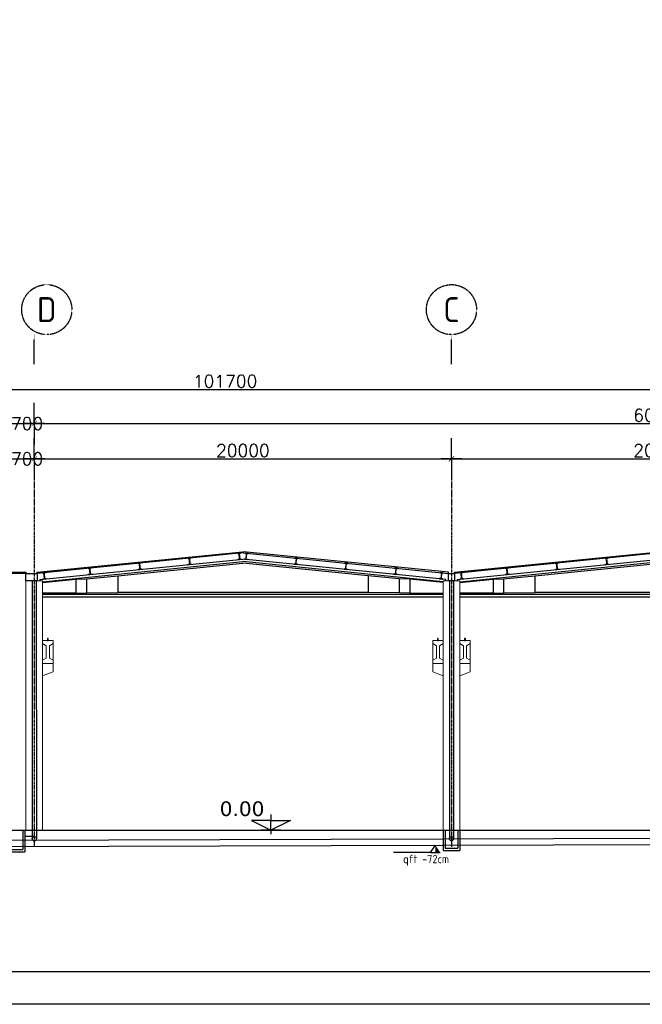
# Model space of a CAD drawing. Header units: inches. Extents: x -891734 to 980310, y -1442693 to 110946.
# Tile 2 of 12: x -842489 to -812644, y -1293095 to -1245871. Entities that reach past the tile are written whole.
import ezdxf

# ---------------------------------------------------------------- set-up
doc = ezdxf.new("R2010")
doc.units = ezdxf.units.IN
doc.header["$MEASUREMENT"] = 0
doc.linetypes.add('CENTER', pattern=[2, 1.25, -0.25, 0.25, -0.25])
doc.linetypes.add('CONTINUA', pattern=[0])
doc.layers.get('Defpoints').update_dxf_attribs({"lineweight": 9})
for name, color, linetype in [('Assi', 4, 'CENTER'), ('COTAS', 8, 'Continuous'), ('LINEAS', 1, 'Continuous')]:
    doc.layers.add(name, color=color, linetype=linetype)
for name, color, linetype, lineweight in [('None', 7, 'Continuous', 5), ('proiezione', 7, 'Continuous', 9), ('sezione', 7, 'Continuous', 30), ('trave', 1, 'Continuous', 9)]:
    doc.layers.add(name, color=color, linetype=linetype, lineweight=lineweight)
doc.styles.add('COTAS', font='ROMANS.SHX')
doc.styles.add('Helvetica', font='txt')
doc.styles.get("Standard").update_dxf_attribs({"font": 'ISOCP.SHX'})
doc.dimstyles.new('DOT100', dxfattribs={"dimtxt": 70, "dimasz": 50, "dimexe": 0.15, "dimexo": 0.15, "dimgap": 10, "dimtad": 1, "dimzin": 12, "dimdsep": 46, "dimtxsty": 'COTAS', "dimblk1": 'SETA', "dimblk2": 'SETA', "dimsah": 1, "dimcen": 0, "dimse1": 1, "dimse2": 1, "dimclrd": 8, "dimclre": 8, "dimclrt": 3, "dimadec": 0, "dimazin": 3, "dimtfac": 1, "dimtix": 1, "dimtmove": 2, "dimatfit": 3, "dimldrblk": 'SETA', "dimfxl": 0.15, "dimtolj": 1, "dimtzin": 0, "dimarcsym": 0})

# ---------------------------------------------------------------- blocks, each defined once
blk = doc.blocks.new('SETA')
at = {"layer": 'COTAS', "color": 8}
for p, q in [((0, 0), (0, 2)), ((-1, 0), (0, 0)), ((0, 0), (1, 0)), ((0, 0), (0, -2))]:
    blk.add_line(p, q, dxfattribs=at)
at = {"layer": 'COTAS', "color": 8, "const_width": 0.05}
blk.add_lwpolyline([(0.255, 0.255), (-0.255, -0.255)], dxfattribs=at)
blk = doc.blocks.new('*D33')
at = {"color": 8, "linetype": 'CONTINUA', "lineweight": -2}
blk.add_line((-841292, -1266935), (-822292, -1266935), dxfattribs=at)
at = {"layer": 'Defpoints', "color": 0, "linetype": 'CONTINUA'}
for p in [(-821792, -1266935), (-841792, -1271436), (-821792, -1271436)]:
    blk.add_point(p, dxfattribs=at)
at = {"color": 8, "linetype": 'CONTINUA', "lineweight": -2, "xscale": 500, "yscale": 500, "zscale": 500, "rotation": 180}
blk.add_blockref('SETA', (-841792, -1266935), dxfattribs=at)
at = {"color": 8, "linetype": 'CONTINUA', "lineweight": -2, "xscale": 500, "yscale": 500, "zscale": 500}
blk.add_blockref('SETA', (-821792, -1266935), dxfattribs=at)
at = {"color": 3, "linetype": 'CONTINUA', "insert": (-831792, -1266535), "char_height": 600, "attachment_point": 5, "style": 'COTAS'}
blk.add_mtext('\\A1;20000', dxfattribs=at)
blk = doc.blocks.new('*D34')
at = {"color": 8, "linetype": 'CONTINUA', "lineweight": -2}
blk.add_line((-821292, -1266935), (-802292, -1266935), dxfattribs=at)
at = {"layer": 'Defpoints', "color": 0, "linetype": 'CONTINUA'}
for p in [(-801792, -1266935), (-821792, -1271436), (-801792, -1271436)]:
    blk.add_point(p, dxfattribs=at)
at = {"color": 8, "linetype": 'CONTINUA', "lineweight": -2, "xscale": 500, "yscale": 500, "zscale": 500, "rotation": 180}
blk.add_blockref('SETA', (-821792, -1266935), dxfattribs=at)
at = {"color": 8, "linetype": 'CONTINUA', "lineweight": -2, "xscale": 500, "yscale": 500, "zscale": 500}
blk.add_blockref('SETA', (-801792, -1266935), dxfattribs=at)
at = {"color": 3, "linetype": 'CONTINUA', "insert": (-811792, -1266535), "char_height": 600, "attachment_point": 5, "style": 'COTAS'}
blk.add_mtext('\\A1;20000', dxfattribs=at)
blk = doc.blocks.new('*D35')
at = {"color": 8, "linetype": 'CONTINUA', "lineweight": -2}
blk.add_line((-842992, -1266935), (-842292, -1266935), dxfattribs=at)
at = {"layer": 'Defpoints', "color": 0, "linetype": 'CONTINUA'}
for p in [(-841792, -1266935), (-843492, -1271836), (-841792, -1271836)]:
    blk.add_point(p, dxfattribs=at)
at = {"color": 8, "linetype": 'CONTINUA', "lineweight": -2, "xscale": 500, "yscale": 500, "zscale": 500, "rotation": 180}
blk.add_blockref('SETA', (-843492, -1266935), dxfattribs=at)
at = {"color": 8, "linetype": 'CONTINUA', "lineweight": -2, "xscale": 500, "yscale": 500, "zscale": 500}
blk.add_blockref('SETA', (-841792, -1266935), dxfattribs=at)
at = {"color": 3, "linetype": 'CONTINUA', "insert": (-842392, -1266935), "char_height": 600, "attachment_point": 5, "style": 'COTAS'}
blk.add_mtext('\\A1;1700', dxfattribs=at)
blk = doc.blocks.new('*D36')
at = {"color": 8, "linetype": 'CONTINUA', "lineweight": -2}
blk.add_line((-841292, -1265245), (-782292, -1265245), dxfattribs=at)
at = {"layer": 'Defpoints', "color": 0, "linetype": 'CONTINUA'}
for p in [(-781792, -1265245), (-841792, -1272850), (-781792, -1273544)]:
    blk.add_point(p, dxfattribs=at)
at = {"color": 8, "linetype": 'CONTINUA', "lineweight": -2, "xscale": 500, "yscale": 500, "zscale": 500, "rotation": 180}
blk.add_blockref('SETA', (-841792, -1265245), dxfattribs=at)
at = {"color": 8, "linetype": 'CONTINUA', "lineweight": -2, "xscale": 500, "yscale": 500, "zscale": 500}
blk.add_blockref('SETA', (-781792, -1265245), dxfattribs=at)
at = {"color": 3, "linetype": 'CONTINUA', "insert": (-811792, -1264845), "char_height": 600, "attachment_point": 5, "style": 'COTAS'}
blk.add_mtext('\\A1;60000', dxfattribs=at)
blk = doc.blocks.new('*D37')
at = {"color": 8, "linetype": 'CONTINUA', "lineweight": -2}
blk.add_line((-842992, -1265245), (-842292, -1265245), dxfattribs=at)
at = {"layer": 'Defpoints', "color": 0, "linetype": 'CONTINUA'}
for p in [(-841792, -1265245), (-843492, -1270146), (-841792, -1270146)]:
    blk.add_point(p, dxfattribs=at)
at = {"color": 8, "linetype": 'CONTINUA', "lineweight": -2, "xscale": 500, "yscale": 500, "zscale": 500, "rotation": 180}
blk.add_blockref('SETA', (-843492, -1265245), dxfattribs=at)
at = {"color": 8, "linetype": 'CONTINUA', "lineweight": -2, "xscale": 500, "yscale": 500, "zscale": 500}
blk.add_blockref('SETA', (-841792, -1265245), dxfattribs=at)
at = {"color": 3, "linetype": 'CONTINUA', "insert": (-842392, -1265245), "char_height": 600, "attachment_point": 5, "style": 'COTAS'}
blk.add_mtext('\\A1;1700', dxfattribs=at)
blk = doc.blocks.new('*D40')
at = {"color": 8, "linetype": 'CONTINUA', "lineweight": -2}
blk.add_line((-882992, -1263614), (-782292, -1263614), dxfattribs=at)
at = {"layer": 'Defpoints', "color": 0, "linetype": 'CONTINUA'}
for p in [(-781792, -1263614), (-883492, -1265912), (-781792, -1265912)]:
    blk.add_point(p, dxfattribs=at)
at = {"color": 8, "linetype": 'CONTINUA', "lineweight": -2, "xscale": 500, "yscale": 500, "zscale": 500, "rotation": 180}
blk.add_blockref('SETA', (-883492, -1263614), dxfattribs=at)
at = {"color": 8, "linetype": 'CONTINUA', "lineweight": -2, "xscale": 500, "yscale": 500, "zscale": 500}
blk.add_blockref('SETA', (-781792, -1263614), dxfattribs=at)
at = {"color": 3, "linetype": 'CONTINUA', "insert": (-832642, -1263214), "char_height": 600, "attachment_point": 5, "style": 'COTAS'}
blk.add_mtext('\\A1;101700', dxfattribs=at)

msp = doc.modelspace()

# ---------------------------------------------------------------- hatches: boundary and pattern name
at = {"linetype": 'CONTINUA'}
h = msp.add_hatch(color=7, dxfattribs=at)
h.set_gradient(color1=(255, 255, 255), one_color=1, tint=1)
h.paths.add_polyline_path([(-822331, -1285810.2), (-822564.2, -1285810.2), (-822564.2, -1285460.7)])

# ---------------------------------------------------------------- linework, layer by layer
at = {"color": 2, "linetype": 'CENTER'}
for p, q in [((-841792.3, -1262399.4), (-841792.3, -1260977.2)), ((-821792.3, -1262399.4), (-821792.3, -1260977.2))]:
    msp.add_line(p, q, dxfattribs=at)
at = {"color": 8, "linetype": 'CONTINUA'}
msp.add_line((-842193, -1272425), (-841647, -1272425), dxfattribs=at)
at = {"color": 2, "linetype": 'CONTINUA'}
for p, q in [((-841892.3, -1272789.9), (-841889.6, -1285154.2)), ((-841692.3, -1272789.9), (-841689.6, -1285154.2)), ((-821892.3, -1272789.9), (-821889.6, -1285154.2)), ((-821692.3, -1272789.9), (-821689.6, -1285154.2)), ((-885320.2, -1285342.8), (-782192.3, -1285043.6)), ((-885319.3, -1285642.8), (-782192.3, -1285343.6)), ((-841792.3, -1285054.3), (-842242.3, -1285054.3))]:
    msp.add_line(p, q, dxfattribs=at)
at = {"color": 30, "linetype": 'CONTINUA'}
for p, q in [((-842342.3, -1284743.8), (-842342.3, -1285674.8)), ((-842242.3, -1284743.8), (-842242.3, -1285774.8)), ((-822192.3, -1284743.8), (-822192.3, -1285710.7)), ((-822092.3, -1284743.8), (-822092.3, -1285610.7)), ((-821492.3, -1284743.8), (-821492.3, -1285610.7)), ((-821392.3, -1284743.8), (-821392.3, -1285710.7)), ((-843042.3, -1285774.8), (-842242.3, -1285774.8)), ((-842942.3, -1285674.8), (-842342.3, -1285674.8)), ((-822192.3, -1285710.7), (-821392.3, -1285710.7)), ((-822092.3, -1285610.7), (-821492.3, -1285610.7))]:
    msp.add_line(p, q, dxfattribs=at)
at = {"color": 7, "linetype": 'CONTINUA'}
for q in [(-824578.3, -1285810.2), (-822564.2, -1285460.7), (-822331, -1285810.2)]:
    msp.add_line((-822797.5, -1285810.2), q, dxfattribs=at)
at = {"color": 7, "linetype": 'Continuous'}
msp.add_lwpolyline([(-645171.4, -1293094.7), (-891733.9, -1293094.7), (-891733.9, -1198647.2), (-645171.4, -1198647.2)], close=True, dxfattribs=at)
at = {"color": 4, "linetype": 'Continuous'}
msp.add_lwpolyline([(-646733.9, -1291532.2), (-890171.4, -1291532.2), (-890171.4, -1200209.7), (-646733.9, -1200209.7)], close=True, dxfattribs=at)
at = {"color": 8, "linetype": 'CONTINUA'}
for points in [[(-831811.8, -1271441.5), (-841647, -1272425), (-841652, -1272375.3), (-831816.8, -1271391.7)], [(-831773.5, -1271441.5), (-821938.3, -1272425), (-821933.3, -1272375.3), (-831768.5, -1271391.7)], [(-811811.8, -1271441.5), (-821647, -1272425), (-821652, -1272375.3), (-811816.8, -1271391.7)], [(-842193, -1272425), (-843092.3, -1272425), (-843092.3, -1272375), (-842193, -1272375)]]:
    msp.add_lwpolyline(points, close=True, dxfattribs=at)
for points in [[(-834437, -1271704), (-834287.7, -1271689.1), (-834286.6, -1271699.7), (-834342.8, -1271705.3, 0.4142136), (-834356.2, -1271721.8), (-834331.5, -1271969.1, 0.4142136), (-834315.1, -1271982.6), (-834258.9, -1271976.9), (-834257.9, -1271987.6), (-834407.1, -1272002.5), (-834408.2, -1271991.9), (-834352, -1271986.3, 0.4142136), (-834338.6, -1271969.8), (-834363.3, -1271722.5, 0.4142136), (-834379.7, -1271709), (-834435.9, -1271714.7)], [(-832048.9, -1271465.2), (-831899.6, -1271450.3), (-831898.6, -1271460.9), (-831954.7, -1271466.5, 0.4142136), (-831968.2, -1271482.9), (-831943.4, -1271730.3, 0.4142136), (-831927, -1271743.7), (-831870.8, -1271738.1), (-831869.8, -1271748.8), (-832019, -1271763.7), (-832020.1, -1271753.1), (-831963.9, -1271747.4, 0.4142136), (-831950.5, -1271731), (-831975.2, -1271483.7, 0.4142136), (-831991.6, -1271470.2), (-832047.8, -1271475.8)], [(-831536.5, -1271465.2), (-831685.7, -1271450.3), (-831686.8, -1271460.9), (-831630.6, -1271466.5, -0.4142136), (-831617.2, -1271482.9), (-831641.9, -1271730.3, -0.4142136), (-831658.3, -1271743.7), (-831714.5, -1271738.1), (-831715.6, -1271748.8), (-831566.3, -1271763.7), (-831565.2, -1271753.1), (-831621.4, -1271747.4, -0.4142136), (-831634.8, -1271731), (-831610.1, -1271483.7, -0.4142136), (-831593.7, -1271470.2), (-831537.5, -1271475.8)], [(-829148.4, -1271704), (-829297.6, -1271689.1), (-829298.7, -1271699.7), (-829242.5, -1271705.3, -0.4142136), (-829229.1, -1271721.8), (-829253.8, -1271969.1, -0.4142136), (-829270.2, -1271982.6), (-829326.4, -1271976.9), (-829327.5, -1271987.6), (-829178.2, -1272002.5), (-829177.2, -1271991.9), (-829233.3, -1271986.3, -0.4142136), (-829246.8, -1271969.8), (-829222, -1271722.5, -0.4142136), (-829205.6, -1271709), (-829149.4, -1271714.7)], [(-814437, -1271704), (-814287.7, -1271689.1), (-814286.6, -1271699.7), (-814342.8, -1271705.3, 0.4142136), (-814356.2, -1271721.8), (-814331.5, -1271969.1, 0.4142136), (-814315.1, -1271982.6), (-814258.9, -1271976.9), (-814257.9, -1271987.6), (-814407.1, -1272002.5), (-814408.2, -1271991.9), (-814352, -1271986.3, 0.4142136), (-814338.6, -1271969.8), (-814363.3, -1271722.5, 0.4142136), (-814379.7, -1271709), (-814435.9, -1271714.7)], [(-839213.1, -1272181.6), (-839063.9, -1272166.7), (-839062.8, -1272177.3), (-839119, -1272183, 0.4142136), (-839132.4, -1272199.4), (-839107.7, -1272446.7, 0.4142136), (-839091.3, -1272460.2), (-839035.1, -1272454.6), (-839034, -1272465.2), (-839183.3, -1272480.1), (-839184.4, -1272469.5), (-839128.2, -1272463.9, 0.4142136), (-839114.8, -1272447.5), (-839139.5, -1272200.1, 0.4142136), (-839155.9, -1272186.7), (-839212.1, -1272192.3)], [(-836825.1, -1271942.8), (-836675.8, -1271927.9), (-836674.7, -1271938.5), (-836730.9, -1271944.1, 0.4142136), (-836744.3, -1271960.6), (-836719.6, -1272207.9, 0.4142136), (-836703.2, -1272221.4), (-836647, -1272215.8), (-836645.9, -1272226.4), (-836795.2, -1272241.3), (-836796.3, -1272230.7), (-836740.1, -1272225.1, 0.4142136), (-836726.7, -1272208.6), (-836751.4, -1271961.3, 0.4142136), (-836767.8, -1271947.8), (-836824, -1271953.5)], [(-826760.3, -1271942.8), (-826909.5, -1271927.9), (-826910.6, -1271938.5), (-826854.4, -1271944.1, -0.4142136), (-826841, -1271960.6), (-826865.7, -1272207.9, -0.4142136), (-826882.2, -1272221.4), (-826938.3, -1272215.8), (-826939.4, -1272226.4), (-826790.1, -1272241.3), (-826789.1, -1272230.7), (-826845.2, -1272225.1, -0.4142136), (-826858.7, -1272208.6), (-826833.9, -1271961.3, -0.4142136), (-826817.5, -1271947.8), (-826761.3, -1271953.5)], [(-824372.2, -1272181.6), (-824521.4, -1272166.7), (-824522.5, -1272177.3), (-824466.3, -1272183, -0.4142136), (-824452.9, -1272199.4), (-824477.6, -1272446.7, -0.4142136), (-824494.1, -1272460.2), (-824550.2, -1272454.6), (-824551.3, -1272465.2), (-824402, -1272480.1), (-824401, -1272469.5), (-824457.1, -1272463.9, -0.4142136), (-824470.6, -1272447.5), (-824445.8, -1272200.1, -0.4142136), (-824429.4, -1272186.7), (-824373.3, -1272192.3)], [(-819213.1, -1272181.6), (-819063.9, -1272166.7), (-819062.8, -1272177.3), (-819119, -1272183, 0.4142136), (-819132.4, -1272199.4), (-819107.7, -1272446.7, 0.4142136), (-819091.3, -1272460.2), (-819035.1, -1272454.6), (-819034, -1272465.2), (-819183.3, -1272480.1), (-819184.4, -1272469.5), (-819128.2, -1272463.9, 0.4142136), (-819114.8, -1272447.5), (-819139.5, -1272200.1, 0.4142136), (-819155.9, -1272186.7), (-819212.1, -1272192.3)], [(-816825.1, -1271942.8), (-816675.8, -1271927.9), (-816674.7, -1271938.5), (-816730.9, -1271944.1, 0.4142136), (-816744.3, -1271960.6), (-816719.6, -1272207.9, 0.4142136), (-816703.2, -1272221.4), (-816647, -1272215.8), (-816645.9, -1272226.4), (-816795.2, -1272241.3), (-816796.3, -1272230.7), (-816740.1, -1272225.1, 0.4142136), (-816726.7, -1272208.6), (-816751.4, -1271961.3, 0.4142136), (-816767.8, -1271947.8), (-816824, -1271953.5)], [(-841403.5, -1272400.7), (-841254.2, -1272385.7), (-841253.1, -1272396.4), (-841309.3, -1272402, 0.4142136), (-841322.7, -1272418.4), (-841298, -1272665.8, 0.4142136), (-841281.6, -1272679.2), (-841225.4, -1272673.6), (-841224.4, -1272684.2), (-841373.6, -1272699.2), (-841374.7, -1272688.5), (-841318.5, -1272682.9, 0.4142136), (-841305.1, -1272666.5), (-841329.8, -1272419.1, 0.4142136), (-841346.2, -1272405.7), (-841402.4, -1272411.3)], [(-822181.9, -1272400.7), (-822331.1, -1272385.7), (-822332.2, -1272396.4), (-822276, -1272402, -0.4142136), (-822262.6, -1272418.4), (-822287.3, -1272665.8, -0.4142136), (-822303.7, -1272679.2), (-822359.9, -1272673.6), (-822361, -1272684.2), (-822211.7, -1272699.2), (-822210.7, -1272688.5), (-822266.8, -1272682.9, -0.4142136), (-822280.3, -1272666.5), (-822255.5, -1272419.1, -0.4142136), (-822239.1, -1272405.7), (-822182.9, -1272411.3)], [(-821403.5, -1272400.7), (-821254.2, -1272385.7), (-821253.1, -1272396.4), (-821309.3, -1272402, 0.4142136), (-821322.7, -1272418.4), (-821298, -1272665.8, 0.4142136), (-821281.6, -1272679.2), (-821225.4, -1272673.6), (-821224.4, -1272684.2), (-821373.6, -1272699.2), (-821374.7, -1272688.5), (-821318.5, -1272682.9, 0.4142136), (-821305.1, -1272666.5), (-821329.8, -1272419.1, 0.4142136), (-821346.2, -1272405.7), (-821402.4, -1272411.3)]]:
    msp.add_lwpolyline(points, format="xyb", close=True, dxfattribs=at)
for points in [[(-841647, -1272425), (-841647, -1272789.9), (-842193, -1272789.9), (-842193, -1272425)], [(-821647, -1272425), (-821647, -1272789.9), (-821938.3, -1272789.9), (-821938.3, -1272425), (-821647, -1272425)]]:
    msp.add_lwpolyline(points, dxfattribs=at)
at = {"color": 8, "linetype": 'CENTER'}
for points in [[(-841162.3, -1275643.8), (-841122.3, -1275643.8), (-841122.3, -1275543.8), (-841162.3, -1275543.8)], [(-822462.3, -1275643.8), (-822422.3, -1275643.8), (-822422.3, -1275543.8), (-822462.3, -1275543.8)], [(-821162.3, -1275643.8), (-821122.3, -1275643.8), (-821122.3, -1275543.8), (-821162.3, -1275543.8)]]:
    msp.add_lwpolyline(points, close=True, dxfattribs=at)
at = {"color": 3, "linetype": 'Continuous', "ltscale": 10}
msp.add_lwpolyline([(-830448.5, -1283995), (-830448.5, -1284275.8), (-829512.5, -1284275.8), (-830448.5, -1284743.8), (-830448.5, -1284275.8), (-831384.5, -1284275.8), (-830448.5, -1284743.8), (-830916.5, -1284743.8), (-829980.5, -1284743.8), (-830448.5, -1284743.8), (-830448.5, -1284931)], dxfattribs=at)
at = {"color": 2, "linetype": 'CENTER'}
for centre in [(-841192.3, -1259777.2), (-821792.3, -1259777.2)]:
    msp.add_circle(centre, 1200, dxfattribs=at)
at = {"color": 2, "linetype": 'CONTINUA'}
for centre in [(-841789.6, -1285154.2), (-821789.6, -1285154.2)]:
    msp.add_circle(centre, 100, dxfattribs=at)
at = {"layer": 'Assi', "color": 8, "ltscale": 100}
for p, q in [((-841792.3, -1267234.8), (-841792.3, -1285543.8)), ((-821792.3, -1267234.8), (-821792.3, -1285543.8))]:
    msp.add_line(p, q, dxfattribs=at)
at = {"layer": 'LINEAS', "color": 8}
for p, q in [((-841522.7, -1272716.8), (-831792.7, -1271743.8)), ((-841392.3, -1272824.3), (-831792.7, -1271864.3)), ((-837792.7, -1272544.7), (-831792.7, -1271944.7)), ((-822062.7, -1272716.8), (-831792.7, -1271743.8)), ((-822192.3, -1272824.4), (-831792.7, -1271864.3)), ((-825792.7, -1272544.7), (-831792.7, -1271944.7)), ((-821522.7, -1272716.8), (-811792.7, -1271743.8)), ((-821392.3, -1272824.3), (-811792.7, -1271864.3)), ((-817792.7, -1272544.7), (-811792.7, -1271944.7)), ((-839292.7, -1272681.3), (-837792.7, -1272544.7)), ((-837792.7, -1272544.7), (-837792.7, -1273343.8)), ((-825792.7, -1272544.7), (-825792.7, -1273343.8)), ((-824292.7, -1272681.3), (-825792.7, -1272544.7)), ((-819292.7, -1272681.3), (-817792.7, -1272544.7)), ((-817792.7, -1272544.7), (-817792.7, -1273343.8)), ((-841522.7, -1272716.8), (-841522.7, -1272789.9)), ((-841392.3, -1272870.3), (-839792.7, -1272710.4)), ((-839792.7, -1272710.3), (-839292.7, -1272681.3)), ((-839792.7, -1272710.3), (-839792.7, -1273377.3)), ((-839292.7, -1272681.3), (-839292.7, -1273356.3)), ((-823792.7, -1272710.3), (-824292.7, -1272681.3)), ((-824292.7, -1272681.3), (-824292.7, -1273356.3)), ((-823792.7, -1272710.3), (-823792.7, -1273377.3)), ((-822192.3, -1272870.4), (-823792.7, -1272710.4)), ((-822062.7, -1272789.9), (-822062.7, -1272716.8)), ((-821522.7, -1272716.8), (-821522.7, -1272789.9)), ((-821392.3, -1272870.3), (-819792.7, -1272710.4)), ((-819792.7, -1272710.3), (-819292.7, -1272681.3)), ((-819792.7, -1272710.3), (-819792.7, -1273377.3)), ((-819292.7, -1272681.3), (-819292.7, -1273356.3)), ((-839792.7, -1273377.3), (-841392.3, -1273377.3)), ((-841392.3, -1273423.8), (-822192.3, -1273423.8)), ((-841392.3, -1273543.8), (-822193.2, -1273543.8)), ((-839792.7, -1273377.3), (-839292.7, -1273356.3)), ((-839292.7, -1273356.3), (-837792.7, -1273343.8)), ((-825792.7, -1273343.8), (-837792.7, -1273343.8)), ((-824292.7, -1273356.3), (-825792.7, -1273343.8)), ((-823792.7, -1273377.3), (-824292.7, -1273356.3)), ((-823792.7, -1273377.3), (-822192.3, -1273377.3)), ((-819792.7, -1273377.3), (-821392.3, -1273377.3)), ((-821392.3, -1273423.8), (-802193, -1273423.8)), ((-821392.3, -1273543.8), (-802193.2, -1273543.8)), ((-819792.7, -1273377.3), (-819292.7, -1273356.3)), ((-819292.7, -1273356.3), (-817792.7, -1273343.8)), ((-805792.7, -1273343.8), (-817792.7, -1273343.8))]:
    msp.add_line(p, q, dxfattribs=at)
at = {"layer": 'proiezione', "color": 8}
for p, q in [((-841392.3, -1272789.9), (-842192.3, -1272789.9)), ((-842192.3, -1272789.9), (-842192.3, -1273532.3)), ((-841392.3, -1272789.9), (-841392.3, -1273543.8)), ((-821392.3, -1272789.9), (-822192.3, -1272789.9)), ((-822192.3, -1272789.9), (-822192.3, -1273543.8)), ((-821392.3, -1272789.9), (-821392.3, -1273543.8)), ((-842192.3, -1273543.8), (-842192.3, -1284743.8)), ((-841392.3, -1273543.8), (-841392.3, -1284743.8)), ((-822192.3, -1273543.8), (-822192.3, -1274743.8)), ((-821392.3, -1274743.8), (-821392.3, -1273543.8)), ((-822192.3, -1274743.8), (-822192.3, -1284743.8)), ((-821392.3, -1274743.8), (-821392.3, -1284743.8)), ((-840892.3, -1276593.8), (-840892.3, -1275793.8)), ((-822692.3, -1276593.8), (-822692.3, -1275793.8)), ((-820892.3, -1276593.8), (-820892.3, -1275793.8))]:
    msp.add_line(p, q, dxfattribs=at)
for points in [[(-841392.3, -1277343.8), (-840892.3, -1277143.8), (-840892.3, -1276743.8), (-841392.3, -1276743.8), (-840892.3, -1276743.8), (-841392.3, -1276743.8), (-840892.3, -1276743.8), (-841392.3, -1276743.8)], [(-822192.3, -1277343.8), (-822692.3, -1277143.8), (-822692.3, -1276743.8), (-822192.3, -1276743.8), (-822692.3, -1276743.8), (-822192.3, -1276743.8), (-822692.3, -1276743.8), (-822192.3, -1276743.8)], [(-821392.3, -1277343.8), (-820892.3, -1277143.8), (-820892.3, -1276743.8), (-821392.3, -1276743.8), (-820892.3, -1276743.8), (-821392.3, -1276743.8), (-820892.3, -1276743.8), (-821392.3, -1276743.8)]]:
    msp.add_lwpolyline(points, dxfattribs=at)
at = {"layer": 'sezione', "color": 5}
msp.add_line((-887139.4, -1284743.8), (-780992.3, -1284743.8), dxfattribs=at)
at = {"layer": 'sezione', "color": 8}
for points in [[(-841162.3, -1275643.8), (-841122.3, -1275643.8), (-841122.3, -1275543.8), (-841162.3, -1275543.8), (-841162.3, -1275643.8)], [(-822462.3, -1275643.8), (-822422.3, -1275643.8), (-822422.3, -1275543.8), (-822462.3, -1275543.8), (-822462.3, -1275643.8)], [(-821162.3, -1275643.8), (-821122.3, -1275643.8), (-821122.3, -1275543.8), (-821162.3, -1275543.8), (-821162.3, -1275643.8)]]:
    msp.add_lwpolyline(points, dxfattribs=at)
at = {"layer": 'trave', "color": 8}
for points in [[(-841217.3, -1275893.8), (-841392.3, -1275793.8), (-841392.3, -1275643.8), (-840892.3, -1275643.8), (-840892.3, -1275793.8), (-841067.3, -1275893.8), (-841067.3, -1276493.8), (-840892.3, -1276593.8), (-840892.3, -1276743.8), (-841392.3, -1276743.8), (-841392.3, -1276593.8), (-841217.3, -1276493.8)], [(-822517.3, -1275893.8), (-822692.3, -1275793.8), (-822692.3, -1275643.8), (-822192.3, -1275643.8), (-822192.3, -1275793.8), (-822367.3, -1275893.8), (-822367.3, -1276493.8), (-822192.3, -1276593.8), (-822192.3, -1276743.8), (-822692.3, -1276743.8), (-822692.3, -1276593.8), (-822517.3, -1276493.8)], [(-821217.3, -1275893.8), (-821392.3, -1275793.8), (-821392.3, -1275643.8), (-820892.3, -1275643.8), (-820892.3, -1275793.8), (-821067.3, -1275893.8), (-821067.3, -1276493.8), (-820892.3, -1276593.8), (-820892.3, -1276743.8), (-821392.3, -1276743.8), (-821392.3, -1276593.8), (-821217.3, -1276493.8)]]:
    msp.add_lwpolyline(points, close=True, dxfattribs=at)

# ---------------------------------------------------------------- texts
at = {"color": 3, "linetype": 'CENTER', "char_height": 1200, "width": 1541.889, "attachment_point": 5}
for s, insert in [('D', (-841192.3, -1259777.2)), ('C', (-821792.3, -1259777.2))]:
    msp.add_mtext(s, dxfattribs=dict(at, insert=insert))
at = {"color": 7, "linetype": 'CONTINUA', "insert": (-824111.9, -1285926.7), "char_height": 400, "width": 3806.038, "attachment_point": 1}
msp.add_mtext('qft -72cm', dxfattribs=at)
at = {"layer": 'None', "color": 4, "insert": (-830757.9, -1283362.3), "char_height": 702, "attachment_point": 3, "style": 'Helvetica'}
msp.add_mtext('{\\fVerdana|b0|i0|c0|p34;0.00}', dxfattribs=at)

# ---------------------------------------------------------------- dimensions: what is measured, and where the dimension line sits
at = {"color": 8, "linetype": 'CONTINUA'}
for base, p1, p2, picture, middle in [((-781792.3, -1263614.1), (-883492.3, -1265912.3), (-781792.3, -1265912.3), '*D40', (-832642.3, -1263214.1)), ((-781792.3, -1265244.8), (-841792.3, -1272850.5), (-781792.3, -1273543.8), '*D36', (-811792.3, -1264844.8)), ((-821792.3, -1266934.8), (-841792.3, -1271436.1), (-821792.3, -1271436.1), '*D33', (-831792.3, -1266534.8)), ((-801792.3, -1266934.8), (-821792.3, -1271436.1), (-801792.3, -1271436.1), '*D34', (-811792.3, -1266534.8))]:
    dim = msp.add_linear_dim(base=base, p1=p1, p2=p2, dimstyle='DOT100', override={"dimscale": 10, "dimtxt": 60, "dimdec": 0, "dimclrt": 3}, dxfattribs=at)
    dim.commit()
    dim.dimension.update_dxf_attribs({"geometry": picture, "text_midpoint": middle})
for base, p1, p2, picture, middle in [((-841792.3, -1265244.8), (-843492.3, -1270146), (-841792.3, -1270146), '*D37', (-842392.3, -1265244.8)), ((-841792.3, -1266934.8), (-843492.3, -1271836.1), (-841792.3, -1271836.1), '*D35', (-842392.3, -1266934.8))]:
    dim = msp.add_linear_dim(base=base, p1=p1, p2=p2, dimstyle='DOT100', override={"dimscale": 10, "dimtxt": 60, "dimdec": 0, "dimclrt": 3}, dxfattribs=at)
    dim.commit()
    dim.dimension.update_dxf_attribs({"geometry": picture, "text_midpoint": middle, "dimtype": 160})

doc.saveas('drawing.dxf')
